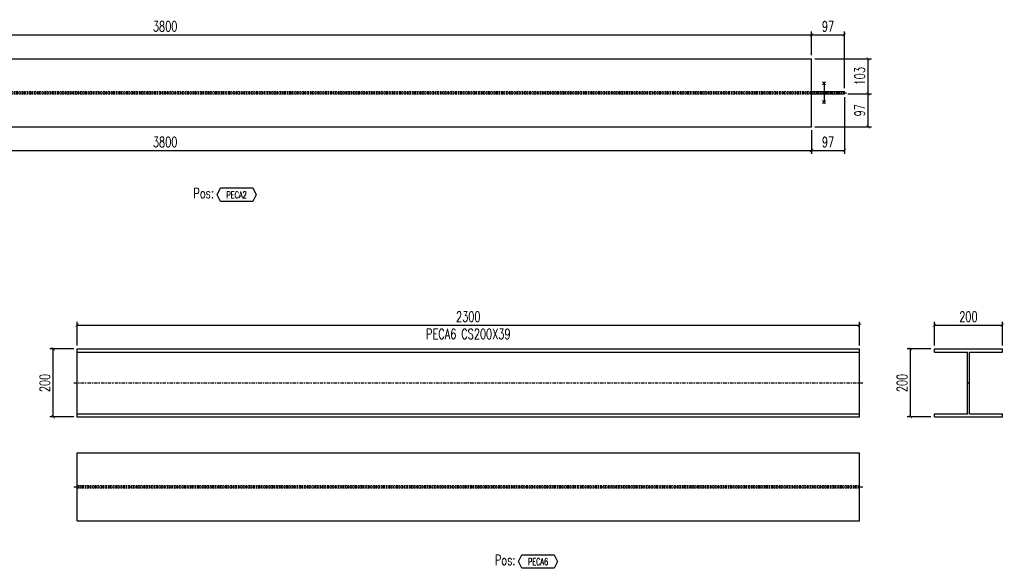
# Model space of a CAD drawing. Header units: feet. Extents: x 873 to 25753, y 2362 to 30563.
# Tile 26 of 29: x 21703 to 24597, y 3805 to 5419. Entities that reach past the tile are written whole.
import ezdxf
from ezdxf.enums import TextEntityAlignment as Align

# ---------------------------------------------------------------- set-up
doc = ezdxf.new("R2010")
doc.units = ezdxf.units.FT
doc.header["$LTSCALE"] = 20
doc.header["$MEASUREMENT"] = 0
doc.linetypes.add('DASHDOT', pattern=[1, 0.5, -0.25, 0, -0.25])
doc.linetypes.add('HIDDEN', pattern=[0.375, 0.25, -0.125])
doc.layers.get('0').update_dxf_attribs({"linetype": 'CONTINUOUS'})
doc.layers.get('Defpoints').update_dxf_attribs({"linetype": 'CONTINUOUS'})
for name, color, linetype in [('A', 2, 'DASHDOT'), ('FORIR', 4, 'CONTINUOUS'), ('G', 3, 'CONTINUOUS'), ('POS_BOX', 6, 'CONTINUOUS'), ('POS_DES', 2, 'CONTINUOUS'), ('POS_MAT', 2, 'CONTINUOUS'), ('TR', 6, 'HIDDEN'), ('TXT1', 7, 'CONTINUOUS')]:
    doc.layers.add(name, color=color, linetype=linetype)
doc.styles.add('1', font='romans', dxfattribs={"width": 0.7, "height": 30})
doc.styles.add('POS', font='ROMANS', dxfattribs={"width": 0.7})
doc.dimstyles.get("Standard").update_dxf_attribs({"dimtxt": 30, "dimasz": 1, "dimexe": 1, "dimexo": 1, "dimgap": 1, "dimtad": 1, "dimdec": 0, "dimdsep": 46, "dimtxsty": '1', "dimblk": 'ARCHTICK', "dimcen": 3, "dimclrd": 1, "dimclre": 1, "dimclrt": 3, "dimadec": 0, "dimazin": 0, "dimtfac": 1, "dimtdec": 0, "dimtix": 1, "dimtmove": 0, "dimatfit": 3, "dimfxl": 0, "dimtolj": 1, "dimarcsym": 0})

# ---------------------------------------------------------------- blocks, each defined once
blk = doc.blocks.new('MS')
at = {"color": 6}
for p, q in [((-4.7, 22.8), (4.7, 32.1)), ((-4.7, 32.1), (4.7, 22.8)), ((-4.7, -22.8), (4.7, -32.1)), ((-4.7, -32.1), (4.7, -22.8))]:
    blk.add_line(p, q, dxfattribs=at)
at = {"color": 3}
blk.add_line((0, -32.1), (0, 32.1), dxfattribs=at)
at = {"flags": 1}
for tag, p, height in [('DIAM', (0, 0), 8.01), ('AVAN', (1.3, -18.2), 5.26), ('TOLE', (1.3, -9.7), 5.26), ('DIET', (1.3, -24.6), 5.26)]:
    blk.add_attdef(tag, p, '', height=height, dxfattribs=at)
blk = doc.blocks.new('_ArchTick')
at = {"color": 0, "linetype": 'ByBlock', "const_width": 0.15}
blk.add_lwpolyline([(-0.5, -0.5), (0.5, 0.5)], dxfattribs=at)
blk = doc.blocks.new('*D112')
at = {"layer": 'Defpoints', "color": 0, "transparency": 16777216}
for p in [(24030.3, 5374), (20230.3, 5304), (24030.3, 5304)]:
    blk.add_point(p, dxfattribs=at)
at = {"layer": 'TXT1', "color": 1, "lineweight": -2, "transparency": 16777216}
for p, q in [((20230.3, 5314), (20230.3, 5384)), ((24030.3, 5314), (24030.3, 5384)), ((20230.3, 5374), (24030.3, 5374))]:
    blk.add_line(p, q, dxfattribs=at)
at = {"layer": 'TXT1', "color": 1, "lineweight": -2, "transparency": 16777216, "xscale": 10, "yscale": 10, "zscale": 10, "rotation": 180}
blk.add_blockref('_ArchTick', (20230.3, 5374), dxfattribs=at)
at = {"layer": 'TXT1', "color": 1, "lineweight": -2, "transparency": 16777216, "xscale": 10, "yscale": 10, "zscale": 10}
blk.add_blockref('_ArchTick', (24030.3, 5374), dxfattribs=at)
at = {"layer": 'TXT1', "color": 3, "transparency": 16777216, "insert": (22130.3, 5399), "char_height": 30, "attachment_point": 5, "style": '1'}
blk.add_mtext('\\A1;3800', dxfattribs=at)
blk = doc.blocks.new('*D113')
at = {"layer": 'Defpoints', "color": 0, "transparency": 16777216}
for p in [(24127.1, 5374), (24030.3, 5304), (24127.1, 5207.1)]:
    blk.add_point(p, dxfattribs=at)
at = {"layer": 'TXT1', "color": 1, "lineweight": -2, "transparency": 16777216}
for p, q in [((24030.3, 5314), (24030.3, 5384)), ((24127.1, 5217.1), (24127.1, 5384)), ((24030.3, 5374), (24127.1, 5374))]:
    blk.add_line(p, q, dxfattribs=at)
at = {"layer": 'TXT1', "color": 1, "lineweight": -2, "transparency": 16777216, "xscale": 10, "yscale": 10, "zscale": 10, "rotation": 180}
blk.add_blockref('_ArchTick', (24030.3, 5374), dxfattribs=at)
at = {"layer": 'TXT1', "color": 1, "lineweight": -2, "transparency": 16777216, "xscale": 10, "yscale": 10, "zscale": 10}
blk.add_blockref('_ArchTick', (24127.1, 5374), dxfattribs=at)
at = {"layer": 'TXT1', "color": 3, "transparency": 16777216, "insert": (24078.7, 5399), "char_height": 30, "attachment_point": 5, "style": '1'}
blk.add_mtext('\\A1;97', dxfattribs=at)
blk = doc.blocks.new('*D114')
at = {"layer": 'Defpoints', "color": 0, "transparency": 16777216}
for p in [(24127.1, 5200.8), (24197.1, 5200.8), (24030.3, 5104)]:
    blk.add_point(p, dxfattribs=at)
at = {"layer": 'TXT1', "color": 1, "lineweight": -2, "transparency": 16777216}
for p, q in [((24137.1, 5200.8), (24207.1, 5200.8)), ((24197.1, 5104), (24197.1, 5200.8)), ((24040.3, 5104), (24207.1, 5104))]:
    blk.add_line(p, q, dxfattribs=at)
at = {"layer": 'TXT1', "color": 1, "lineweight": -2, "transparency": 16777216, "xscale": 10, "yscale": 10, "zscale": 10}
for p, rotation in [((24197.1, 5200.8), 90), ((24197.1, 5104), 270)]:
    blk.add_blockref('_ArchTick', p, dxfattribs=dict(at, rotation=rotation))
at = {"layer": 'TXT1', "color": 3, "transparency": 16777216, "insert": (24172.1, 5152.4), "char_height": 30, "attachment_point": 5, "rotation": 90, "style": '1'}
blk.add_mtext('\\A1;97', dxfattribs=at)
blk = doc.blocks.new('*D115')
at = {"layer": 'Defpoints', "color": 0, "transparency": 16777216}
for p in [(24030.3, 5304), (24197.1, 5304), (24127.1, 5200.8)]:
    blk.add_point(p, dxfattribs=at)
at = {"layer": 'TXT1', "color": 1, "lineweight": -2, "transparency": 16777216}
for p, q in [((24040.3, 5304), (24207.1, 5304)), ((24197.1, 5200.8), (24197.1, 5304)), ((24137.1, 5200.8), (24207.1, 5200.8))]:
    blk.add_line(p, q, dxfattribs=at)
at = {"layer": 'TXT1', "color": 1, "lineweight": -2, "transparency": 16777216, "xscale": 10, "yscale": 10, "zscale": 10}
for p, rotation in [((24197.1, 5304), 90), ((24197.1, 5200.8), 270)]:
    blk.add_blockref('_ArchTick', p, dxfattribs=dict(at, rotation=rotation))
at = {"layer": 'TXT1', "color": 3, "transparency": 16777216, "insert": (24172.1, 5252.4), "char_height": 30, "attachment_point": 5, "rotation": 90, "style": '1'}
blk.add_mtext('\\A1;103', dxfattribs=at)
blk = doc.blocks.new('*D117')
at = {"layer": 'Defpoints', "color": 0, "transparency": 16777216}
for p in [(20230.3, 5104), (24030.3, 5104), (24030.3, 5034)]:
    blk.add_point(p, dxfattribs=at)
at = {"layer": 'TXT1', "color": 1, "lineweight": -2, "transparency": 16777216}
for p, q in [((20230.3, 5094), (20230.3, 5024)), ((24030.3, 5094), (24030.3, 5024)), ((20230.3, 5034), (24030.3, 5034))]:
    blk.add_line(p, q, dxfattribs=at)
at = {"layer": 'TXT1', "color": 1, "lineweight": -2, "transparency": 16777216, "xscale": 10, "yscale": 10, "zscale": 10, "rotation": 180}
blk.add_blockref('_ArchTick', (20230.3, 5034), dxfattribs=at)
at = {"layer": 'TXT1', "color": 1, "lineweight": -2, "transparency": 16777216, "xscale": 10, "yscale": 10, "zscale": 10}
blk.add_blockref('_ArchTick', (24030.3, 5034), dxfattribs=at)
at = {"layer": 'TXT1', "color": 3, "transparency": 16777216, "insert": (22130.3, 5059), "char_height": 30, "attachment_point": 5, "style": '1'}
blk.add_mtext('\\A1;3800', dxfattribs=at)
blk = doc.blocks.new('*D118')
at = {"layer": 'Defpoints', "color": 0, "transparency": 16777216}
for p in [(24127.1, 5200.8), (24030.3, 5104), (24127.1, 5034)]:
    blk.add_point(p, dxfattribs=at)
at = {"layer": 'TXT1', "color": 1, "lineweight": -2, "transparency": 16777216}
for p, q in [((24127.1, 5190.8), (24127.1, 5024)), ((24030.3, 5094), (24030.3, 5024)), ((24030.3, 5034), (24127.1, 5034))]:
    blk.add_line(p, q, dxfattribs=at)
at = {"layer": 'TXT1', "color": 1, "lineweight": -2, "transparency": 16777216, "xscale": 10, "yscale": 10, "zscale": 10, "rotation": 180}
blk.add_blockref('_ArchTick', (24030.3, 5034), dxfattribs=at)
at = {"layer": 'TXT1', "color": 1, "lineweight": -2, "transparency": 16777216, "xscale": 10, "yscale": 10, "zscale": 10}
blk.add_blockref('_ArchTick', (24127.1, 5034), dxfattribs=at)
at = {"layer": 'TXT1', "color": 3, "transparency": 16777216, "insert": (24078.7, 5059), "char_height": 30, "attachment_point": 5, "style": '1'}
blk.add_mtext('\\A1;97', dxfattribs=at)
blk = doc.blocks.new('3D_INFOM')
blk.add_point((0, 0))
at = {"layer": 'FORIR', "flags": 1}
for tag, p in [('MARK', (7.55, -4.31)), ('NUM_DIS', (7.55, -11.68)), ('NOT_PEZ', (45.73, -11.68)), ('QTA_PEZ', (7.55, -18.55)), ('TIP_PEZ', (45.73, -18.55)), ('TRA_PEZ', (7.55, -26.33)), ('COS_PEZ', (45.73, -26.33)), ('DES_PEZ', (7.55, -33.75))]:
    blk.add_attdef(tag, p, '', height=5, dxfattribs=at)
blk = doc.blocks.new('POSITION_PRO')
at = {"layer": 'POS_BOX'}
blk.add_lwpolyline([(10.5, -2), (9.5, -4), (0, -4), (-1, -2), (0, 0), (9.5, 0)], close=True, dxfattribs=at)
at = {"insert": (-7.93, -0.05), "char_height": 3, "width": 11.9956, "attachment_point": 1, "style": 'POS'}
blk.add_mtext('Pos:', dxfattribs=at)
at = {"style": 'POS', "width": 0.7}
blk.add_attdef('POS_PEZ', text='', height=2, dxfattribs=at).set_placement((4.76, -3.05), align=Align.CENTER)
at = {"layer": 'POS_DES', "style": 'POS', "width": 0.7, "flags": 1}
for tag, p in [('SPE_PRO', (-7.8, -5.07)), ('LUN_PRO', (-7.82, -5.58)), ('LAR_PRO', (-7.79, -4.53))]:
    blk.add_attdef(tag, p, '', height=0.35, dxfattribs=at)
at = {"layer": 'POS_MAT', "style": 'POS', "width": 0.7, "flags": 1}
for tag, p in [('NOM_PRO', (-6.94, -6.11)), ('MAT_PRO', (-6.89, -4.03)), ('PUN_NET2', (-6.94, -7.74)), ('PUN_NET', (-6.94, -7.16)), ('MAR_CMP', (-6.89, -8.22)), ('PUN_LIS', (-6.94, -6.63)), ('QTA_PEZ', (-6.89, -8.75)), ('NOT_PEZ', (-6.89, -9.21))]:
    blk.add_attdef(tag, text='', height=0.35, dxfattribs=at).set_placement(p, align=Align.CENTER)
blk = doc.blocks.new('*D170')
at = {"layer": 'Defpoints', "color": 0, "transparency": 16777216}
for p in [(24171.5, 4520.5), (21871.5, 4450.5), (24171.5, 4450.5)]:
    blk.add_point(p, dxfattribs=at)
at = {"layer": 'TXT1', "color": 1, "lineweight": -2, "transparency": 16777216}
for p, q in [((21871.5, 4460.5), (21871.5, 4530.5)), ((21871.5, 4520.5), (24171.5, 4520.5)), ((24171.5, 4460.5), (24171.5, 4530.5))]:
    blk.add_line(p, q, dxfattribs=at)
at = {"layer": 'TXT1', "color": 1, "lineweight": -2, "transparency": 16777216, "xscale": 10, "yscale": 10, "zscale": 10, "rotation": 180}
blk.add_blockref('_ArchTick', (21871.5, 4520.5), dxfattribs=at)
at = {"layer": 'TXT1', "color": 1, "lineweight": -2, "transparency": 16777216, "xscale": 10, "yscale": 10, "zscale": 10}
blk.add_blockref('_ArchTick', (24171.5, 4520.5), dxfattribs=at)
at = {"layer": 'TXT1', "color": 3, "transparency": 16777216, "insert": (23021.5, 4545.5), "char_height": 30, "attachment_point": 5, "style": '1'}
blk.add_mtext('\\A1;2300', dxfattribs=at)
blk = doc.blocks.new('*D171')
at = {"layer": 'Defpoints', "color": 0, "transparency": 16777216}
for p in [(21801.5, 4450.5), (21871.5, 4450.5), (21871.5, 4250.5)]:
    blk.add_point(p, dxfattribs=at)
at = {"layer": 'TXT1', "color": 1, "lineweight": -2, "transparency": 16777216}
for p, q in [((21861.5, 4450.5), (21791.5, 4450.5)), ((21801.5, 4250.5), (21801.5, 4450.5)), ((21861.5, 4250.5), (21791.5, 4250.5))]:
    blk.add_line(p, q, dxfattribs=at)
at = {"layer": 'TXT1', "color": 1, "lineweight": -2, "transparency": 16777216, "xscale": 10, "yscale": 10, "zscale": 10}
for p, rotation in [((21801.5, 4450.5), 90), ((21801.5, 4250.5), 270)]:
    blk.add_blockref('_ArchTick', p, dxfattribs=dict(at, rotation=rotation))
at = {"layer": 'TXT1', "color": 3, "transparency": 16777216, "insert": (21776.5, 4350.5), "char_height": 30, "attachment_point": 5, "rotation": 90, "style": '1'}
blk.add_mtext('\\A1;200', dxfattribs=at)
blk = doc.blocks.new('*D172')
at = {"layer": 'Defpoints', "color": 0, "transparency": 16777216}
for p in [(24591.5, 4520.5), (24391.5, 4450.5), (24591.5, 4450.5)]:
    blk.add_point(p, dxfattribs=at)
at = {"layer": 'TXT1', "color": 1, "lineweight": -2, "transparency": 16777216}
for p, q in [((24391.5, 4460.5), (24391.5, 4530.5)), ((24391.5, 4520.5), (24591.5, 4520.5)), ((24591.5, 4460.5), (24591.5, 4530.5))]:
    blk.add_line(p, q, dxfattribs=at)
at = {"layer": 'TXT1', "color": 1, "lineweight": -2, "transparency": 16777216, "xscale": 10, "yscale": 10, "zscale": 10, "rotation": 180}
blk.add_blockref('_ArchTick', (24391.5, 4520.5), dxfattribs=at)
at = {"layer": 'TXT1', "color": 1, "lineweight": -2, "transparency": 16777216, "xscale": 10, "yscale": 10, "zscale": 10}
blk.add_blockref('_ArchTick', (24591.5, 4520.5), dxfattribs=at)
at = {"layer": 'TXT1', "color": 3, "transparency": 16777216, "insert": (24491.5, 4545.5), "char_height": 30, "attachment_point": 5, "style": '1'}
blk.add_mtext('\\A1;200', dxfattribs=at)
blk = doc.blocks.new('*D173')
at = {"layer": 'Defpoints', "color": 0, "transparency": 16777216}
for p in [(24321.5, 4450.5), (24391.5, 4450.5), (24391.5, 4250.5)]:
    blk.add_point(p, dxfattribs=at)
at = {"layer": 'TXT1', "color": 1, "lineweight": -2, "transparency": 16777216}
for p, q in [((24381.5, 4450.5), (24311.5, 4450.5)), ((24321.5, 4250.5), (24321.5, 4450.5)), ((24381.5, 4250.5), (24311.5, 4250.5))]:
    blk.add_line(p, q, dxfattribs=at)
at = {"layer": 'TXT1', "color": 1, "lineweight": -2, "transparency": 16777216, "xscale": 10, "yscale": 10, "zscale": 10}
for p, rotation in [((24321.5, 4450.5), 90), ((24321.5, 4250.5), 270)]:
    blk.add_blockref('_ArchTick', p, dxfattribs=dict(at, rotation=rotation))
at = {"layer": 'TXT1', "color": 3, "transparency": 16777216, "insert": (24296.5, 4350.5), "char_height": 30, "attachment_point": 5, "rotation": 90, "style": '1'}
blk.add_mtext('\\A1;200', dxfattribs=at)

msp = doc.modelspace()

# ---------------------------------------------------------------- linework, layer by layer
at = {"layer": 'A'}
for p, q in [((20123.4, 5204), (24137.1, 5204)), ((21861.5, 4350.5), (24181.5, 4350.5)), ((21861.5, 4045.5), (24181.5, 4045.5))]:
    msp.add_line(p, q, dxfattribs=at)
for p in [(24075.6, 5200.8), (24488.4, 4260), (21871.5, 4250.5), (21871.5, 4042.3)]:
    msp.add_point(p, dxfattribs=at)
at = {"layer": 'G'}
for p, q in [((20230.3, 5304), (24030.3, 5304)), ((24030.3, 5104), (24030.3, 5304)), ((24030.3, 5207.1), (24127.1, 5207.1)), ((24030.3, 5200.8), (24127.1, 5200.8)), ((24127.1, 5200.8), (24127.1, 5207.1)), ((20230.3, 5104), (24030.3, 5104)), ((21871.5, 4450.5), (24171.5, 4450.5)), ((21871.5, 4250.5), (21871.5, 4450.5)), ((21871.5, 4441), (24171.5, 4441)), ((24171.5, 4250.5), (24171.5, 4450.5)), ((24391.5, 4450.5), (24591.5, 4450.5)), ((24391.5, 4441), (24391.5, 4450.5)), ((24391.5, 4441), (24488.4, 4441)), ((24488.4, 4260), (24488.4, 4441)), ((24494.7, 4260), (24494.7, 4441)), ((24494.7, 4441), (24591.5, 4441)), ((24591.5, 4441), (24591.5, 4450.5)), ((21871.5, 4260), (24171.5, 4260)), ((24391.5, 4260), (24488.4, 4260)), ((24391.5, 4250.5), (24391.5, 4260)), ((24494.7, 4260), (24591.5, 4260)), ((24591.5, 4250.5), (24591.5, 4260)), ((21871.5, 4250.5), (24171.5, 4250.5)), ((24391.5, 4250.5), (24591.5, 4250.5)), ((21871.5, 4145.5), (24171.5, 4145.5)), ((21871.5, 3945.5), (21871.5, 4145.5)), ((24171.5, 3945.5), (24171.5, 4145.5)), ((21871.5, 3945.5), (24171.5, 3945.5))]:
    msp.add_line(p, q, dxfattribs=at)
for p in [(24075.6, 5200.8), (24488.4, 4260), (21871.5, 4250.5), (21871.5, 4042.3)]:
    msp.add_point(p, dxfattribs=at)
at = {"layer": 'TR'}
for p, q in [((20230.3, 5207.1), (24030.3, 5207.1)), ((20230.3, 5200.8), (24030.3, 5200.8)), ((24058.6, 5200.8), (24058.6, 5207.1)), ((24075.6, 5200.8), (24075.6, 5207.1)), ((21871.5, 4048.6), (24171.5, 4048.6)), ((21871.5, 4042.3), (24171.5, 4042.3))]:
    msp.add_line(p, q, dxfattribs=at)
for p in [(24075.6, 5200.8), (24488.4, 4260), (21871.5, 4250.5), (21871.5, 4042.3)]:
    msp.add_point(p, dxfattribs=at)

# ---------------------------------------------------------------- block references
at = {"rotation": 180}
msp.add_blockref('MS', (24067.1, 5204), dxfattribs=at)
at = {"xscale": 10, "yscale": 10, "zscale": 10}
for p in [(22130.3, 5204), (23021.5, 4350.5), (24491.5, 4350.5), (23021.5, 4045.5)]:
    msp.add_blockref('3D_INFOM', p, dxfattribs=at)
for p, values in [((22292.8, 4924), {'POS_PEZ': 'PECA2'}), ((23179, 3845.5), {'POS_PEZ': 'PECA6'})]:
    msp.add_blockref('POSITION_PRO', p, dxfattribs=at).add_auto_attribs(values)

# ---------------------------------------------------------------- texts
at = {"layer": 'TXT1', "color": 7, "style": '1', "width": 0.7}
msp.add_text('PECA6 CS200X39', height=30, dxfattribs=at).set_placement((23021.5, 4470.5), align=Align.BOTTOM_CENTER)

# ---------------------------------------------------------------- dimensions: what is measured, and where the dimension line sits
at = {"layer": 'TXT1'}
for base, p1, p2, picture, middle in [((24030.3, 5374), (20230.3, 5304), (24030.3, 5304), '*D112', (22130.3, 5399)), ((24127.1, 5374), (24030.3, 5304), (24127.1, 5207.1), '*D113', (24078.7, 5399)), ((24127.1, 5034), (24030.3, 5104), (24127.1, 5200.8), '*D118', (24078.7, 5059)), ((24030.3, 5034), (20230.3, 5104), (24030.3, 5104), '*D117', (22130.3, 5059)), ((24171.5, 4520.5), (21871.5, 4450.5), (24171.5, 4450.5), '*D170', (23021.5, 4545.5)), ((24591.5, 4520.5), (24391.5, 4450.5), (24591.5, 4450.5), '*D172', (24491.5, 4545.5))]:
    dim = msp.add_linear_dim(base=base, p1=p1, p2=p2, dimstyle='Standard', override={"dimscale": 10}, dxfattribs=at)
    dim.commit()
    dim.dimension.update_dxf_attribs({"geometry": picture, "text_midpoint": middle})
for base, p1, p2, picture, middle in [((24197.1, 5304), (24127.1, 5200.8), (24030.3, 5304), '*D115', (24172.1, 5252.4)), ((24197.1, 5200.8), (24030.3, 5104), (24127.1, 5200.8), '*D114', (24172.1, 5152.4)), ((21801.5, 4450.5), (21871.5, 4250.5), (21871.5, 4450.5), '*D171', (21776.5, 4350.5)), ((24321.5, 4450.5), (24391.5, 4250.5), (24391.5, 4450.5), '*D173', (24296.5, 4350.5))]:
    dim = msp.add_linear_dim(base=base, p1=p1, p2=p2, angle=90, dimstyle='Standard', override={"dimscale": 10}, dxfattribs=at)
    dim.commit()
    dim.dimension.update_dxf_attribs({"geometry": picture, "text_midpoint": middle})

doc.saveas('drawing.dxf')
